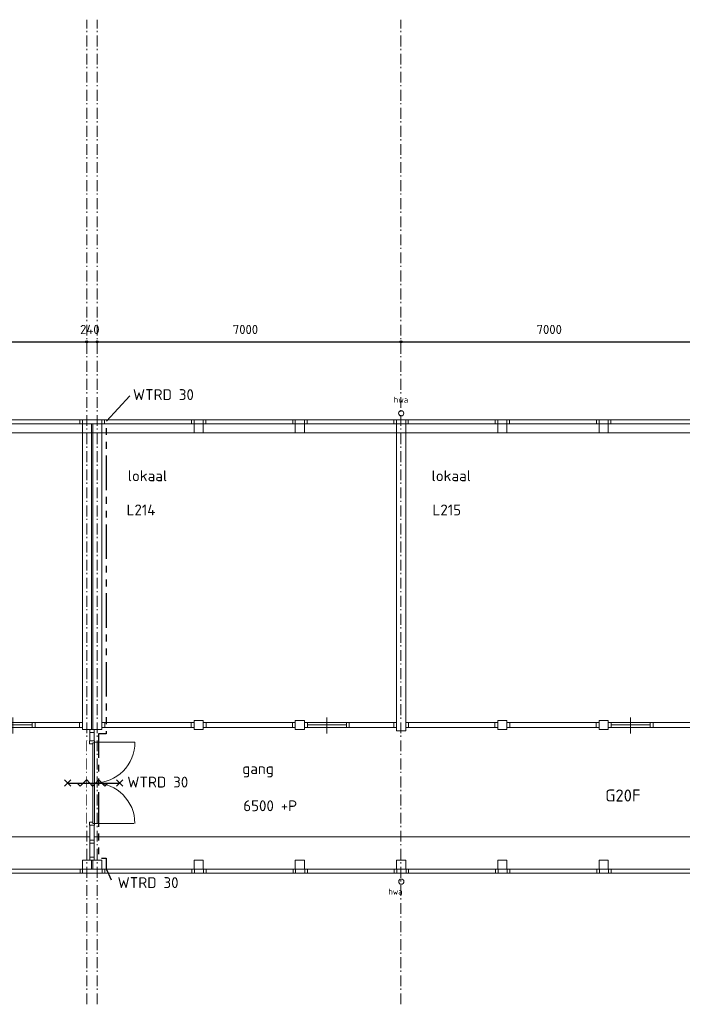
# Model space of a CAD drawing. Header units: millimetres. Extents: x -137512 to 20061, y -42753 to 41926.
# Tile 21 of 29: x -66493 to -51224, y -6436 to 16264. Entities that reach past the tile are written whole.
import ezdxf

# ---------------------------------------------------------------- set-up
doc = ezdxf.new("R2010")
doc.units = ezdxf.units.MM
doc.header["$LTSCALE"] = 100
doc.header["$PDMODE"] = 1
doc.header["$PDSIZE"] = -2
for name, pattern in [('B0202', [28.125, 18.75, -3.125, 3.125, -3.125]), ('PHANTOM2', [31.75, 15.875, -3.175, 3.175, -3.175, 3.175, -3.175]), ('STYLE_06', [0.416656, 0.25, -0.083313, 0.027771, -0.055573])]:
    doc.linetypes.add(name, pattern=pattern)
for name, color, linetype in [('AL65_BEVEILIGING', 1, 'Continuous'), ('AT25_TEKST', 2, 'Continuous'), ('br.compartimentering', 4, 'B0202'), ('TXT25', 2, 'Continuous')]:
    doc.layers.add(name, color=color, linetype=linetype)
doc.layers.add('Dimension', color=7, linetype='Continuous', lineweight=5)
doc.layers.add('None', color=7, linetype='Continuous', lineweight=5)
doc.styles.add('03_100', font='isocpeur.ttf')
doc.styles.add('Tekton Plus Regular', font='isocpeur.ttf')
doc.dimstyles.new('bob', dxfattribs={"dimtxt": 211.459961, "dimasz": 50.074463, "dimexe": 199.999999, "dimexo": 500.000001, "dimgap": 0.5, "dimtad": 1, "dimdec": 0, "dimzin": 15, "dimtxsty": 'Tekton Plus Regular', "dimblk": 'DOT', "dimcen": 0, "dimdle": 2, "dimse1": 1, "dimse2": 1, "dimadec": 0, "dimazin": 0, "dimtfac": 0.8, "dimtdec": 0, "dimtix": 1, "dimtmove": 0, "dimatfit": 0, "dimldrblk": 'DOT', "dimfxl": 1, "dimfrac": 2, "dimtolj": 1, "dimtzin": 15, "dimarcsym": 0})

# ---------------------------------------------------------------- blocks, each defined once
blk = doc.blocks.new('Group-15')
at = {"color": 8, "linetype": 'Continuous', "lineweight": 5}
blk.add_wipeout([(8208.2, -1585.2), (14998.2, -1585.2), (14998.2, -1699.2), (8208.2, -1699.2)], dxfattribs=at).dxf.layer = 'None'
at = {"layer": 'None', "color": 8, "linetype": 'Continuous', "lineweight": 5}
blk.add_lwpolyline([(8208.2, -1585.2), (14998.2, -1585.2), (14998.2, -1699.2), (8208.2, -1699.2)], close=True, dxfattribs=at)
at = {"color": 8, "linetype": 'Continuous', "lineweight": 5}
for points in [[(8208.2, -1585.2), (8275.2, -1585.2), (8275.2, -1699.2), (8208.2, -1699.2)], [(10264.8, -1585.2), (10331.8, -1585.2), (10331.8, -1699.2), (10264.8, -1699.2)], [(10541.8, -1585.2), (10608.8, -1585.2), (10608.8, -1699.2), (10541.8, -1699.2)], [(12598.1, -1585.2), (12665.1, -1585.2), (12665.1, -1699.2), (12598.1, -1699.2)], [(12875.1, -1585.2), (12942.1, -1585.2), (12942.1, -1699.2), (12875.1, -1699.2)], [(13842.1, -1585.2), (13909.1, -1585.2), (13909.1, -1699.2), (13842.1, -1699.2)], [(14931.2, -1585.2), (14998.2, -1585.2), (14998.2, -1699.2), (14931.2, -1699.2)]]:
    blk.add_wipeout(points, dxfattribs=at).dxf.layer = 'None'
at = {"layer": 'None', "color": 8, "linetype": 'Continuous', "lineweight": 5}
for points in [[(8208.2, -1585.2), (8275.2, -1585.2), (8275.2, -1699.2), (8208.2, -1699.2)], [(10264.8, -1585.2), (10331.8, -1585.2), (10331.8, -1699.2), (10264.8, -1699.2)], [(10541.8, -1585.2), (10608.8, -1585.2), (10608.8, -1699.2), (10541.8, -1699.2)], [(12598.1, -1585.2), (12665.1, -1585.2), (12665.1, -1699.2), (12598.1, -1699.2)], [(12875.1, -1585.2), (12942.1, -1585.2), (12942.1, -1699.2), (12875.1, -1699.2)], [(13842.1, -1585.2), (13909.1, -1585.2), (13909.1, -1699.2), (13842.1, -1699.2)], [(14931.2, -1585.2), (14998.2, -1585.2), (14998.2, -1699.2), (14931.2, -1699.2)]]:
    blk.add_lwpolyline(points, close=True, dxfattribs=at)
at = {"color": 8, "linetype": 'Continuous', "lineweight": 5}
blk.add_wipeout([(12942.1, -1642.2), (13842.1, -1642.2), (13842.1, -1699.2), (12942.1, -1699.2)], dxfattribs=at).dxf.layer = 'None'
at = {"layer": 'None', "color": 8, "linetype": 'Continuous', "lineweight": 5}
blk.add_line((13392.1, -1472.9), (13392.1, -1842.9), dxfattribs=at)
blk.add_lwpolyline([(12942.1, -1642.2), (13842.1, -1642.2), (13842.1, -1699.2), (12942.1, -1699.2)], close=True, dxfattribs=at)
blk = doc.blocks.new('Group-16')
at = {"color": 8, "linetype": 'Continuous', "lineweight": 5}
blk.add_wipeout([(15448.2, -1585.2), (22238.2, -1585.2), (22238.2, -1699.2), (15448.2, -1699.2)], dxfattribs=at).dxf.layer = 'None'
at = {"layer": 'None', "color": 8, "linetype": 'Continuous', "lineweight": 5}
blk.add_lwpolyline([(15448.2, -1585.2), (22238.2, -1585.2), (22238.2, -1699.2), (15448.2, -1699.2)], close=True, dxfattribs=at)
at = {"color": 8, "linetype": 'Continuous', "lineweight": 5}
for points in [[(15448.2, -1585.2), (15515.2, -1585.2), (15515.2, -1699.2), (15448.2, -1699.2)], [(17504.8, -1585.2), (17571.8, -1585.2), (17571.8, -1699.2), (17504.8, -1699.2)], [(17781.8, -1585.2), (17848.8, -1585.2), (17848.8, -1699.2), (17781.8, -1699.2)], [(19838.1, -1585.2), (19905.1, -1585.2), (19905.1, -1699.2), (19838.1, -1699.2)], [(20115.1, -1585.2), (20182.1, -1585.2), (20182.1, -1699.2), (20115.1, -1699.2)], [(21082.1, -1585.2), (21149.1, -1585.2), (21149.1, -1699.2), (21082.1, -1699.2)], [(22171.2, -1585.2), (22238.2, -1585.2), (22238.2, -1699.2), (22171.2, -1699.2)]]:
    blk.add_wipeout(points, dxfattribs=at).dxf.layer = 'None'
at = {"layer": 'None', "color": 8, "linetype": 'Continuous', "lineweight": 5}
for points in [[(15448.2, -1585.2), (15515.2, -1585.2), (15515.2, -1699.2), (15448.2, -1699.2)], [(17504.8, -1585.2), (17571.8, -1585.2), (17571.8, -1699.2), (17504.8, -1699.2)], [(17781.8, -1585.2), (17848.8, -1585.2), (17848.8, -1699.2), (17781.8, -1699.2)], [(19838.1, -1585.2), (19905.1, -1585.2), (19905.1, -1699.2), (19838.1, -1699.2)], [(20115.1, -1585.2), (20182.1, -1585.2), (20182.1, -1699.2), (20115.1, -1699.2)], [(21082.1, -1585.2), (21149.1, -1585.2), (21149.1, -1699.2), (21082.1, -1699.2)], [(22171.2, -1585.2), (22238.2, -1585.2), (22238.2, -1699.2), (22171.2, -1699.2)]]:
    blk.add_lwpolyline(points, close=True, dxfattribs=at)
at = {"color": 8, "linetype": 'Continuous', "lineweight": 5}
blk.add_wipeout([(20182.1, -1642.2), (21082.1, -1642.2), (21082.1, -1699.2), (20182.1, -1699.2)], dxfattribs=at).dxf.layer = 'None'
at = {"layer": 'None', "color": 8, "linetype": 'Continuous', "lineweight": 5}
blk.add_line((20632.1, -1472.9), (20632.1, -1842.9), dxfattribs=at)
blk.add_lwpolyline([(20182.1, -1642.2), (21082.1, -1642.2), (21082.1, -1699.2), (20182.1, -1699.2)], close=True, dxfattribs=at)
blk = doc.blocks.new('Group-17')
at = {"color": 8, "linetype": 'Continuous', "lineweight": 5}
blk.add_wipeout([(22448.2, -1585.2), (29238.2, -1585.2), (29238.2, -1699.2), (22448.2, -1699.2)], dxfattribs=at).dxf.layer = 'None'
at = {"layer": 'None', "color": 8, "linetype": 'Continuous', "lineweight": 5}
blk.add_lwpolyline([(22448.2, -1585.2), (29238.2, -1585.2), (29238.2, -1699.2), (22448.2, -1699.2)], close=True, dxfattribs=at)
at = {"color": 8, "linetype": 'Continuous', "lineweight": 5}
for points in [[(22448.2, -1585.2), (22515.2, -1585.2), (22515.2, -1699.2), (22448.2, -1699.2)], [(24504.8, -1585.2), (24571.8, -1585.2), (24571.8, -1699.2), (24504.8, -1699.2)], [(24781.8, -1585.2), (24848.8, -1585.2), (24848.8, -1699.2), (24781.8, -1699.2)], [(26838.1, -1585.2), (26905.1, -1585.2), (26905.1, -1699.2), (26838.1, -1699.2)], [(27115.1, -1585.2), (27182.1, -1585.2), (27182.1, -1699.2), (27115.1, -1699.2)], [(28082.1, -1585.2), (28149.1, -1585.2), (28149.1, -1699.2), (28082.1, -1699.2)], [(29171.2, -1585.2), (29238.2, -1585.2), (29238.2, -1699.2), (29171.2, -1699.2)]]:
    blk.add_wipeout(points, dxfattribs=at).dxf.layer = 'None'
at = {"layer": 'None', "color": 8, "linetype": 'Continuous', "lineweight": 5}
for points in [[(22448.2, -1585.2), (22515.2, -1585.2), (22515.2, -1699.2), (22448.2, -1699.2)], [(24504.8, -1585.2), (24571.8, -1585.2), (24571.8, -1699.2), (24504.8, -1699.2)], [(24781.8, -1585.2), (24848.8, -1585.2), (24848.8, -1699.2), (24781.8, -1699.2)], [(26838.1, -1585.2), (26905.1, -1585.2), (26905.1, -1699.2), (26838.1, -1699.2)], [(27115.1, -1585.2), (27182.1, -1585.2), (27182.1, -1699.2), (27115.1, -1699.2)], [(28082.1, -1585.2), (28149.1, -1585.2), (28149.1, -1699.2), (28082.1, -1699.2)], [(29171.2, -1585.2), (29238.2, -1585.2), (29238.2, -1699.2), (29171.2, -1699.2)]]:
    blk.add_lwpolyline(points, close=True, dxfattribs=at)
at = {"color": 8, "linetype": 'Continuous', "lineweight": 5}
blk.add_wipeout([(27182.1, -1642.2), (28082.1, -1642.2), (28082.1, -1699.2), (27182.1, -1699.2)], dxfattribs=at).dxf.layer = 'None'
at = {"layer": 'None', "color": 8, "linetype": 'Continuous', "lineweight": 5}
blk.add_line((27632.1, -1472.9), (27632.1, -1842.9), dxfattribs=at)
blk.add_lwpolyline([(27182.1, -1642.2), (28082.1, -1642.2), (28082.1, -1699.2), (27182.1, -1699.2)], close=True, dxfattribs=at)
blk = doc.blocks.new('Group-30')
at = {"color": 8, "linetype": 'Continuous', "lineweight": 5}
blk.add_wipeout([(-5711.4, -4970.7), (43133, -4970.7), (43133, -5060.7), (-5711.4, -5060.7)], dxfattribs=at).dxf.layer = 'None'
at = {"layer": 'None', "color": 8, "linetype": 'Continuous', "lineweight": 5}
blk.add_lwpolyline([(-5711.4, -4970.7), (43133, -4970.7), (43133, -5060.7), (-5711.4, -5060.7)], close=True, dxfattribs=at)
at = {"color": 8, "linetype": 'Continuous', "lineweight": 5}
for points in [[(14944, -4970.7), (15004, -4970.7), (15004, -5060.7), (14944, -5060.7)], [(15454.2, -4970.7), (15514.1, -4970.7), (15514.1, -5060.7), (15454.2, -5060.7)], [(17518.1, -4970.7), (17578, -4970.7), (17578, -5060.7), (17518.1, -5060.7)], [(17788.1, -4970.7), (17848.1, -4970.7), (17848.1, -5060.7), (17788.1, -5060.7)], [(19851.9, -4970.7), (19912, -4970.7), (19912, -5060.7), (19851.9, -5060.7)], [(20122, -4970.7), (20182.1, -4970.7), (20182.1, -5060.7), (20122, -5060.7)], [(22185.9, -4970.7), (22246, -4970.7), (22246, -5060.7), (22185.9, -5060.7)], [(22456, -4970.7), (22516, -4970.7), (22516, -5060.7), (22456, -5060.7)], [(24519.9, -4970.7), (24579.8, -4970.7), (24579.8, -5060.7), (24519.9, -5060.7)], [(24789.9, -4970.7), (24850, -4970.7), (24850, -5060.7), (24789.9, -5060.7)], [(26853.8, -4970.7), (26913.8, -4970.7), (26913.8, -5060.7), (26853.8, -5060.7)], [(27123.9, -4970.7), (27183.9, -4970.7), (27183.9, -5060.7), (27123.9, -5060.7)]]:
    blk.add_wipeout(points, dxfattribs=at).dxf.layer = 'None'
at = {"layer": 'None', "color": 8, "linetype": 'Continuous', "lineweight": 5}
for points in [[(14944, -4970.7), (15004, -4970.7), (15004, -5060.7), (14944, -5060.7)], [(15454.2, -4970.7), (15514.1, -4970.7), (15514.1, -5060.7), (15454.2, -5060.7)], [(17518.1, -4970.7), (17578, -4970.7), (17578, -5060.7), (17518.1, -5060.7)], [(17788.1, -4970.7), (17848.1, -4970.7), (17848.1, -5060.7), (17788.1, -5060.7)], [(19851.9, -4970.7), (19912, -4970.7), (19912, -5060.7), (19851.9, -5060.7)], [(20122, -4970.7), (20182.1, -4970.7), (20182.1, -5060.7), (20122, -5060.7)], [(22185.9, -4970.7), (22246, -4970.7), (22246, -5060.7), (22185.9, -5060.7)], [(22456, -4970.7), (22516, -4970.7), (22516, -5060.7), (22456, -5060.7)], [(24519.9, -4970.7), (24579.8, -4970.7), (24579.8, -5060.7), (24519.9, -5060.7)], [(24789.9, -4970.7), (24850, -4970.7), (24850, -5060.7), (24789.9, -5060.7)], [(26853.8, -4970.7), (26913.8, -4970.7), (26913.8, -5060.7), (26853.8, -5060.7)], [(27123.9, -4970.7), (27183.9, -4970.7), (27183.9, -5060.7), (27123.9, -5060.7)]]:
    blk.add_lwpolyline(points, close=True, dxfattribs=at)
blk = doc.blocks.new('Group-32')
at = {"layer": 'None', "color": 8, "insert": (22175, 5925), "char_height": 280.66, "attachment_point": 1, "line_spacing_factor": 0.976858, "style": 'Tekton Plus Regular'}
blk.add_mtext('{\\H0.5024x;\\lhwa}', dxfattribs=at)
at = {"color": 8, "linetype": 'Continuous', "lineweight": 5}
blk.add_wipeout([(22390, 5583), (22406, 5540), (22387, 5498), (22344, 5482), (22303, 5501), (22286, 5544), (22305, 5586), (22348, 5602)], dxfattribs=at).dxf.layer = 'None'
at = {"layer": 'None', "color": 8, "linetype": 'Continuous', "lineweight": 5}
blk.add_circle((22346, 5542), 60, dxfattribs=at)
blk = doc.blocks.new('*D105')
at = {"layer": 'Dimension', "linetype": 'Continuous', "lineweight": -2}
h = blk.add_hatch(color=0, dxfattribs=at)
edge = h.paths.add_edge_path()
edge.add_arc((-71948, 8838), 25, 0, 360, ccw=False)
h = blk.add_hatch(color=0, dxfattribs=at)
edge = h.paths.add_edge_path()
edge.add_arc((-64948, 8838), 25, 0, 360, ccw=False)
at = {"layer": 'Defpoints', "color": 0, "lineweight": 0}
for p in [(-71948, 8838), (-71948, 8838), (-64948, 8838)]:
    blk.add_point(p, dxfattribs=at)
at = {"layer": 'Dimension', "color": 0, "linetype": 'Continuous', "lineweight": -2}
for p, q in [((-72148, 8838), (-71948, 8838)), ((-71948, 8838), (-64948, 8838)), ((-64948, 8838), (-64748, 8838))]:
    blk.add_line(p, q, dxfattribs=at)
for centre in [(-71948, 8838), (-64948, 8838)]:
    blk.add_circle(centre, 25, dxfattribs=at)
at = {"layer": 'Dimension', "color": 0, "insert": (-68822, 9229), "char_height": 211.5, "attachment_point": 1, "line_spacing_factor": 0.976858, "style": 'Tekton Plus Regular'}
blk.add_mtext('7000', dxfattribs=at)
blk = doc.blocks.new('_DOT')
at = {"color": 0, "linetype": 'ByBlock', "lineweight": -2}
blk.add_line((-0.5, 0), (-1, 0), dxfattribs=at)
at = {"color": 0, "linetype": 'ByBlock', "lineweight": -2, "const_width": 0.5}
blk.add_lwpolyline([(-0.25, 0, 1), (0.25, 0, 1)], format="xyb", close=True, dxfattribs=at)
blk = doc.blocks.new('*D106')
at = {"layer": 'Dimension', "linetype": 'Continuous', "lineweight": -2}
h = blk.add_hatch(color=0, dxfattribs=at)
edge = h.paths.add_edge_path()
edge.add_arc((-64948, 8838), 25, 0, 360, ccw=False)
h = blk.add_hatch(color=0, dxfattribs=at)
edge = h.paths.add_edge_path()
edge.add_arc((-64708, 8838), 25, 0, 360, ccw=False)
at = {"layer": 'Defpoints', "color": 0, "lineweight": 0}
for p in [(-64948, 8838), (-64948, 8838), (-64708, 8838)]:
    blk.add_point(p, dxfattribs=at)
at = {"layer": 'Dimension', "color": 0, "linetype": 'Continuous', "lineweight": -2}
for p, q in [((-65148, 8838), (-64948, 8838)), ((-64948, 8838), (-64708, 8838)), ((-64708, 8838), (-64508, 8838))]:
    blk.add_line(p, q, dxfattribs=at)
for centre in [(-64948, 8838), (-64708, 8838)]:
    blk.add_circle(centre, 25, dxfattribs=at)
at = {"layer": 'Dimension', "color": 0, "insert": (-65101, 9229), "char_height": 211.5, "attachment_point": 1, "line_spacing_factor": 0.976858, "style": 'Tekton Plus Regular'}
blk.add_mtext('240', dxfattribs=at)
blk = doc.blocks.new('*D107')
at = {"layer": 'Dimension', "linetype": 'Continuous', "lineweight": -2}
h = blk.add_hatch(color=0, dxfattribs=at)
edge = h.paths.add_edge_path()
edge.add_arc((-64708, 8838), 25, 0, 360, ccw=False)
h = blk.add_hatch(color=0, dxfattribs=at)
edge = h.paths.add_edge_path()
edge.add_arc((-57708, 8838), 25, 0, 360, ccw=False)
at = {"layer": 'Defpoints', "color": 0, "lineweight": 0}
for p in [(-57708, 8938), (-64708, 8838), (-64708, 8838)]:
    blk.add_point(p, dxfattribs=at)
at = {"layer": 'Dimension', "color": 0, "linetype": 'Continuous', "lineweight": -2}
for p, q in [((-64908, 8838), (-64708, 8838)), ((-64708, 8838), (-57708, 8838)), ((-57708, 8838), (-57508, 8838))]:
    blk.add_line(p, q, dxfattribs=at)
for centre in [(-64708, 8838), (-57708, 8838)]:
    blk.add_circle(centre, 25, dxfattribs=at)
at = {"layer": 'Dimension', "color": 0, "insert": (-61582, 9229), "char_height": 211.5, "attachment_point": 1, "line_spacing_factor": 0.976858, "style": 'Tekton Plus Regular'}
blk.add_mtext('7000', dxfattribs=at)
blk = doc.blocks.new('*D108')
at = {"layer": 'Dimension', "linetype": 'Continuous', "lineweight": -2}
h = blk.add_hatch(color=0, dxfattribs=at)
edge = h.paths.add_edge_path()
edge.add_arc((-57708, 8838), 25, 0, 360, ccw=False)
h = blk.add_hatch(color=0, dxfattribs=at)
edge = h.paths.add_edge_path()
edge.add_arc((-50708, 8838), 25, 0, 360, ccw=False)
at = {"layer": 'Defpoints', "color": 0, "lineweight": 0}
for p in [(-57708, 8938), (-50708, 8938), (-57708, 8838)]:
    blk.add_point(p, dxfattribs=at)
at = {"layer": 'Dimension', "color": 0, "linetype": 'Continuous', "lineweight": -2}
for p, q in [((-57908, 8838), (-57708, 8838)), ((-57708, 8838), (-50708, 8838)), ((-50708, 8838), (-50508, 8838))]:
    blk.add_line(p, q, dxfattribs=at)
for centre in [(-57708, 8838), (-50708, 8838)]:
    blk.add_circle(centre, 25, dxfattribs=at)
at = {"layer": 'Dimension', "color": 0, "insert": (-54582, 9229), "char_height": 211.5, "attachment_point": 1, "line_spacing_factor": 0.976858, "style": 'Tekton Plus Regular'}
blk.add_mtext('7000', dxfattribs=at)
blk = doc.blocks.new('30 RW')
at = {"layer": 'AL65_BEVEILIGING'}
for p, q in [((-671, -71), (-529, 71)), ((-671, 71), (-529, -71)), ((-600, 0), (600, 0)), ((529, 71), (671, -71)), ((529, -71), (671, 71))]:
    blk.add_line(p, q, dxfattribs=at)
blk.add_lwpolyline([(-377, 0), (-307, -71), (-165, 71), (-24, -71), (118, 71), (259, -71), (330, 0)], dxfattribs=at)
at = {"layer": 'AL65_BEVEILIGING', "style": '03_100'}
blk.add_text('WTRD 30', height=250, dxfattribs=at).set_placement((777, -104))

msp = doc.modelspace()

# ---------------------------------------------------------------- linework, layer by layer
at = {"layer": 'None', "color": 8, "linetype": 'Continuous', "lineweight": 5}
msp.add_line((-36920.8, -2570.9), (-85751.7, -2570.9), dxfattribs=at)

# ---------------------------------------------------------------- block references
at = {"layer": 'None', "color": 7}
for name in ['Group-15', 'Group-16', 'Group-17']:
    msp.add_blockref(name, (-80046.3, 1648.3), dxfattribs=at)

# ---------------------------------------------------------------- texts
at = {"layer": 'AT25_TEKST', "style": '03_100'}
msp.add_text('WTRD 30', height=250, dxfattribs=at).set_placement((-63882.7, 7495.5))
at = {"layer": 'TXT25', "insert": (-61341, -1733.8), "char_height": 250, "attachment_point": 1, "line_spacing_factor": 0.976858, "style": '03_100'}
msp.add_mtext('6500 +P', dxfattribs=at)

# ---------------------------------------------------------------- dimensions: what is measured, and where the dimension line sits
at = {"layer": 'Dimension', "color": 8, "linetype": 'Continuous', "lineweight": 5}
for base, p1, p2, picture, middle in [((-71947.7, 8838), (-64947.7, 8838), (-71947.7, 8838), '*D105', (-68447.7, 8838)), ((-64947.7, 8838), (-64707.7, 8838), (-64947.7, 8838), '*D106', (-64827.7, 8838)), ((-64707.7, 8838), (-57707.7, 8938), (-64707.7, 8838), '*D107', (-61207.3, 8838)), ((-57707.7, 8838), (-50707.7, 8938), (-57707.7, 8938), '*D108', (-54207.7, 8838))]:
    dim = msp.add_linear_dim(base=base, p1=p1, p2=p2, dimstyle='bob', override={"dimgap": 100, "dimpost": '<>', "dimtxsty": 'Tekton Plus Regular', "dimtmove": 2}, dxfattribs=at)
    dim.commit()
    dim.dimension.update_dxf_attribs({"geometry": picture, "text_midpoint": middle})

# ---------------------------------------------------------------- wipeouts: each hides what was drawn before it
at = {"color": 8, "linetype": 'Continuous', "lineweight": 5}
for points in [[(-64808.3, 6949.1), (-64598.3, 6949.1), (-64598.3, 6739.1), (-64808.3, 6739.1)], [(-62475, 6949.1), (-62265, 6949.1), (-62265, 6739.1), (-62475, 6739.1)], [(-60141.7, 6949.1), (-59931.7, 6949.1), (-59931.7, 6739.1), (-60141.7, 6739.1)], [(-57808.4, 6949.1), (-57598.4, 6949.1), (-57598.4, 6739.1), (-57808.4, 6739.1)], [(-55475.1, 6949.1), (-55265.1, 6949.1), (-55265.1, 6739.1), (-55475.1, 6739.1)], [(-53141.8, 6949.1), (-52931.8, 6949.1), (-52931.8, 6739.1), (-53141.8, 6739.1)], [(-64808, -3112.4), (-64598, -3112.4), (-64598, -3322.4), (-64808, -3322.4)], [(-57808.1, -3112.4), (-57598.1, -3112.4), (-57598.1, -3322.4), (-57808.1, -3322.4)], [(-57659.2, -3563), (-57639.6, -3604.5), (-57655.1, -3647.7), (-57696.6, -3667.3), (-57739.8, -3651.8), (-57759.4, -3610.3), (-57743.9, -3567.1), (-57702.4, -3547.5)]]:
    msp.add_wipeout(points, dxfattribs=at).dxf.layer = 'None'
at = {"color": 1, "linetype": 'Continuous', "lineweight": 35}
for points in [[(-64002.6, 5422), (-62866.6, 5422), (-62866.6, 5955.4), (-64002.6, 5955.4)], [(-57002.6, 5422), (-55866.6, 5422), (-55866.6, 5955.4), (-57002.6, 5955.4)], [(-61362.5, -1329.4), (-60404.4, -1329.4), (-60404.4, -796), (-61362.5, -796)]]:
    msp.add_wipeout(points, dxfattribs=at).dxf.layer = 'None'
at = {"color": 92, "linetype": 'Continuous', "lineweight": 25}
for points in [[(-64029.5, 4681.9), (-63206.5, 4681.9), (-63206.5, 5159.8), (-64029.5, 5159.8)], [(-56979.5, 4681.9), (-56152, 4681.9), (-56152, 5159.8), (-56979.5, 5159.8)], [(-53000, -1864.5), (-52004.6, -1864.5), (-52004.6, -1414.7), (-53000, -1414.7)]]:
    msp.add_wipeout(points, dxfattribs=at).dxf.layer = 'None'

# ---------------------------------------------------------------- next in the draw order: linework, layer by layer
at = {"layer": 'None', "color": 8, "linetype": 'Continuous', "lineweight": 5}
for points in [[(-64808.3, 6949.1), (-64598.3, 6949.1), (-64598.3, 6739.1), (-64808.3, 6739.1)], [(-62475, 6949.1), (-62265, 6949.1), (-62265, 6739.1), (-62475, 6739.1)], [(-60141.7, 6949.1), (-59931.7, 6949.1), (-59931.7, 6739.1), (-60141.7, 6739.1)], [(-57808.4, 6949.1), (-57598.4, 6949.1), (-57598.4, 6739.1), (-57808.4, 6739.1)], [(-55475.1, 6949.1), (-55265.1, 6949.1), (-55265.1, 6739.1), (-55475.1, 6739.1)], [(-53141.8, 6949.1), (-52931.8, 6949.1), (-52931.8, 6739.1), (-53141.8, 6739.1)], [(-64808, -3112.4), (-64598, -3112.4), (-64598, -3322.4), (-64808, -3322.4)], [(-57808.1, -3112.4), (-57598.1, -3112.4), (-57598.1, -3322.4), (-57808.1, -3322.4)]]:
    msp.add_lwpolyline(points, close=True, dxfattribs=at)
msp.add_circle((-57699.5, -3607.4), 60, dxfattribs=at)

# ---------------------------------------------------------------- next in the draw order: texts
at = {"layer": 'None', "color": 92, "insert": (-53000, -1483), "char_height": 277.4, "attachment_point": 1, "line_spacing_factor": 0.976858, "style": 'Tekton Plus Regular'}
msp.add_mtext('G20F', dxfattribs=at)
at = {"layer": 'None', "color": 8, "insert": (-57999.7, -3767), "char_height": 280.859, "attachment_point": 1, "line_spacing_factor": 0.976858, "style": 'Tekton Plus Regular'}
msp.add_mtext('{\\H0.502x;\\lhwa}', dxfattribs=at)
at = {"layer": 'TXT25', "char_height": 250, "attachment_point": 1, "line_spacing_factor": 0.976858, "style": '03_100'}
for s, insert in [('lokaal', (-64002.6, 5874.4)), ('lokaal', (-57002.6, 5874.4)), ('L214', (-64029.5, 5087.2)), ('L215', (-56979.5, 5087.2)), ('gang', (-61362.5, -877))]:
    msp.add_mtext(s, dxfattribs=dict(at, insert=insert))

# ---------------------------------------------------------------- next in the draw order: wipeouts: each hides what was drawn before it
at = {"color": 8, "linetype": 'Continuous', "lineweight": 5}
for points in [[(-62474.7, 111.1), (-62264.7, 111.1), (-62264.7, -98.9), (-62474.7, -98.9)], [(-60141.4, 111.1), (-59931.4, 111.1), (-59931.4, -98.9), (-60141.4, -98.9)], [(-55474.8, 111.1), (-55264.8, 111.1), (-55264.8, -98.9), (-55474.8, -98.9)], [(-53141.5, 111.1), (-52931.5, 111.1), (-52931.5, -98.9), (-53141.5, -98.9)]]:
    msp.add_wipeout(points, dxfattribs=at).dxf.layer = 'None'

# ---------------------------------------------------------------- next in the draw order: linework, layer by layer
at = {"layer": 'None', "color": 8, "linetype": 'Continuous', "lineweight": 5}
for points in [[(-62474.7, 111.1), (-62264.7, 111.1), (-62264.7, -98.9), (-62474.7, -98.9)], [(-60141.4, 111.1), (-59931.4, 111.1), (-59931.4, -98.9), (-60141.4, -98.9)], [(-55474.8, 111.1), (-55264.8, 111.1), (-55264.8, -98.9), (-55474.8, -98.9)], [(-53141.5, 111.1), (-52931.5, 111.1), (-52931.5, -98.9), (-53141.5, -98.9)]]:
    msp.add_lwpolyline(points, close=True, dxfattribs=at)

# ---------------------------------------------------------------- next in the draw order: wipeouts: each hides what was drawn before it
at = {"color": 8, "linetype": 'Continuous', "lineweight": 5}
for points in [[(-65048.3, 6949.1), (-64838.3, 6949.1), (-64838.3, 6739.1), (-65048.3, 6739.1)], [(-65048, -3112.4), (-64838, -3112.4), (-64838, -3322.4), (-65048, -3322.4)]]:
    msp.add_wipeout(points, dxfattribs=at).dxf.layer = 'None'

# ---------------------------------------------------------------- next in the draw order: linework, layer by layer
at = {"layer": 'None', "color": 8, "linetype": 'Continuous', "lineweight": 5}
msp.add_line((-36724.2, 6739.1), (-85751.7, 6739.1), dxfattribs=at)
for points in [[(-65048.3, 6949.1), (-64838.3, 6949.1), (-64838.3, 6739.1), (-65048.3, 6739.1)], [(-65048, -3112.4), (-64838, -3112.4), (-64838, -3322.4), (-65048, -3322.4)]]:
    msp.add_lwpolyline(points, close=True, dxfattribs=at)

# ---------------------------------------------------------------- next in the draw order: block references
at = {"layer": 'None', "color": 7}
msp.add_blockref('Group-30', (-80046.3, 1648.3), dxfattribs=at)

# ---------------------------------------------------------------- next in the draw order: wipeouts: each hides what was drawn before it
at = {"color": 8, "linetype": 'Continuous', "lineweight": 5}
for points in [[(-85757.7, 7039.1), (-36913.3, 7039.1), (-36913.3, 6949.1), (-85757.7, 6949.1)], [(-65048.1, 6739.1), (-64838.1, 6739.1), (-64838.1, -98.9), (-65048.1, -98.9)], [(-57808.1, 6739.1), (-57598.1, 6739.1), (-57598.1, -134), (-57808.1, -134)]]:
    msp.add_wipeout(points, dxfattribs=at).dxf.layer = 'None'

# ---------------------------------------------------------------- next in the draw order: linework, layer by layer
at = {"layer": 'None', "color": 8, "linetype": 'Continuous', "lineweight": 5}
for points in [[(-85757.7, 7039.1), (-36913.3, 7039.1), (-36913.3, 6949.1), (-85757.7, 6949.1)], [(-65048.1, 6739.1), (-64838.1, 6739.1), (-64838.1, -98.9), (-65048.1, -98.9)], [(-57808.1, 6739.1), (-57598.1, 6739.1), (-57598.1, -134), (-57808.1, -134)]]:
    msp.add_lwpolyline(points, close=True, dxfattribs=at)

# ---------------------------------------------------------------- next in the draw order: texts
at = {"layer": 'AT25_TEKST', "style": '03_100'}
msp.add_text('WTRD 30', height=250, dxfattribs=at).set_placement((-64235.8, -3754.6))

# ---------------------------------------------------------------- next in the draw order: wipeouts: each hides what was drawn before it
at = {"color": 8, "linetype": 'Continuous', "lineweight": 5}
for points in [[(-62474.7, -3112.4), (-62264.7, -3112.4), (-62264.7, -3322.4), (-62474.7, -3322.4)], [(-60141.4, -3112.4), (-59931.4, -3112.4), (-59931.4, -3322.4), (-60141.4, -3322.4)], [(-55474.8, -3112.4), (-55264.8, -3112.4), (-55264.8, -3322.4), (-55474.8, -3322.4)], [(-53141.5, -3112.4), (-52931.5, -3112.4), (-52931.5, -3322.4), (-53141.5, -3322.4)]]:
    msp.add_wipeout(points, dxfattribs=at).dxf.layer = 'None'

# ---------------------------------------------------------------- next in the draw order: linework, layer by layer
at = {"layer": 'None', "color": 8, "linetype": 'Continuous', "lineweight": 5}
for points in [[(-62474.7, -3112.4), (-62264.7, -3112.4), (-62264.7, -3322.4), (-62474.7, -3322.4)], [(-60141.4, -3112.4), (-59931.4, -3112.4), (-59931.4, -3322.4), (-60141.4, -3322.4)], [(-55474.8, -3112.4), (-55264.8, -3112.4), (-55264.8, -3322.4), (-55474.8, -3322.4)], [(-53141.5, -3112.4), (-52931.5, -3112.4), (-52931.5, -3322.4), (-53141.5, -3322.4)]]:
    msp.add_lwpolyline(points, close=True, dxfattribs=at)

# ---------------------------------------------------------------- next in the draw order: wipeouts: each hides what was drawn before it
at = {"color": 8, "linetype": 'Continuous', "lineweight": 5}
for points in [[(-65108.3, 7039.1), (-65048.3, 7039.1), (-65048.3, 6949.1), (-65108.3, 6949.1)], [(-64598.3, 7039.1), (-64538.3, 7039.1), (-64538.3, 6949.1), (-64598.3, 6949.1)], [(-62535, 7039.1), (-62475, 7039.1), (-62475, 6949.1), (-62535, 6949.1)], [(-62265, 7039.1), (-62205, 7039.1), (-62205, 6949.1), (-62265, 6949.1)], [(-60201.7, 7039.1), (-60141.7, 7039.1), (-60141.7, 6949.1), (-60201.7, 6949.1)], [(-59931.7, 7039.1), (-59871.7, 7039.1), (-59871.7, 6949.1), (-59931.7, 6949.1)], [(-57868.4, 7039.1), (-57808.4, 7039.1), (-57808.4, 6949.1), (-57868.4, 6949.1)], [(-57598.4, 7039.1), (-57538.4, 7039.1), (-57538.4, 6949.1), (-57598.4, 6949.1)], [(-55535.1, 7039.1), (-55475.1, 7039.1), (-55475.1, 6949.1), (-55535.1, 6949.1)], [(-55265.1, 7039.1), (-55205.1, 7039.1), (-55205.1, 6949.1), (-55265.1, 6949.1)], [(-53201.8, 7039.1), (-53141.8, 7039.1), (-53141.8, 6949.1), (-53201.8, 6949.1)], [(-52931.8, 7039.1), (-52871.8, 7039.1), (-52871.8, 6949.1), (-52931.8, 6949.1)], [(-64808.1, 6739.1), (-64598.1, 6739.1), (-64598.1, -98.9), (-64808.1, -98.9)]]:
    msp.add_wipeout(points, dxfattribs=at).dxf.layer = 'None'

# ---------------------------------------------------------------- next in the draw order: linework, layer by layer
at = {"layer": 'None', "color": 8, "linetype": 'Continuous', "lineweight": 5}
for points in [[(-65108.3, 7039.1), (-65048.3, 7039.1), (-65048.3, 6949.1), (-65108.3, 6949.1)], [(-64598.3, 7039.1), (-64538.3, 7039.1), (-64538.3, 6949.1), (-64598.3, 6949.1)], [(-62535, 7039.1), (-62475, 7039.1), (-62475, 6949.1), (-62535, 6949.1)], [(-62265, 7039.1), (-62205, 7039.1), (-62205, 6949.1), (-62265, 6949.1)], [(-60201.7, 7039.1), (-60141.7, 7039.1), (-60141.7, 6949.1), (-60201.7, 6949.1)], [(-59931.7, 7039.1), (-59871.7, 7039.1), (-59871.7, 6949.1), (-59931.7, 6949.1)], [(-57868.4, 7039.1), (-57808.4, 7039.1), (-57808.4, 6949.1), (-57868.4, 6949.1)], [(-57598.4, 7039.1), (-57538.4, 7039.1), (-57538.4, 6949.1), (-57598.4, 6949.1)], [(-55535.1, 7039.1), (-55475.1, 7039.1), (-55475.1, 6949.1), (-55535.1, 6949.1)], [(-55265.1, 7039.1), (-55205.1, 7039.1), (-55205.1, 6949.1), (-55265.1, 6949.1)], [(-53201.8, 7039.1), (-53141.8, 7039.1), (-53141.8, 6949.1), (-53201.8, 6949.1)], [(-52931.8, 7039.1), (-52871.8, 7039.1), (-52871.8, 6949.1), (-52931.8, 6949.1)], [(-64808.1, 6739.1), (-64598.1, 6739.1), (-64598.1, -98.9), (-64808.1, -98.9)]]:
    msp.add_lwpolyline(points, close=True, dxfattribs=at)

# ---------------------------------------------------------------- next in the draw order: block references
at = {"layer": 'None', "color": 7}
msp.add_blockref('Group-32', (-80046.3, 1648.3), dxfattribs=at)

# ---------------------------------------------------------------- next in the draw order: wipeouts: each hides what was drawn before it
at = {"color": 140, "linetype": 'Continuous', "lineweight": 15}
msp.add_wipeout([(-64873.1, -98.9), (-64773.1, -98.9), (-64773.1, -3112.4), (-64873.1, -3112.4)], dxfattribs=at).dxf.layer = 'None'

# ---------------------------------------------------------------- next in the draw order: linework, layer by layer
at = {"layer": 'None', "color": 8, "linetype": 'STYLE_06', "lineweight": 5, "ltscale": 10}
msp.add_line((-57707.7, -6435.6), (-57707.7, 16264.4), dxfattribs=at)
at = {"layer": 'None', "color": 140, "linetype": 'Continuous', "lineweight": 15}
msp.add_lwpolyline([(-64873.1, -98.9), (-64773.1, -98.9), (-64773.1, -3112.4), (-64873.1, -3112.4)], close=True, dxfattribs=at)

# ---------------------------------------------------------------- next in the draw order: wipeouts: each hides what was drawn before it
at = {"color": 140, "linetype": 'Continuous', "lineweight": 15}
for points in [[(-64873.1, -98.9), (-64773.1, -98.9), (-64773.1, -165.9), (-64873.1, -165.9)], [(-64873.1, -2650.5), (-64773.1, -2650.5), (-64773.1, -2717.5), (-64873.1, -2717.5)], [(-64873.1, -3045.4), (-64773.1, -3045.4), (-64773.1, -3112.4), (-64873.1, -3112.4)]]:
    msp.add_wipeout(points, dxfattribs=at).dxf.layer = 'None'

# ---------------------------------------------------------------- next in the draw order: linework, layer by layer
at = {"layer": 'None', "color": 8, "linetype": 'STYLE_06', "lineweight": 5, "ltscale": 10}
for p, q in [((-64947.7, -6435.6), (-64947.7, 16264.4)), ((-64707.7, -6435.6), (-64707.7, 16264.4))]:
    msp.add_line(p, q, dxfattribs=at)
at = {"layer": 'None', "color": 140, "linetype": 'Continuous', "lineweight": 15}
for points in [[(-64873.1, -98.9), (-64773.1, -98.9), (-64773.1, -165.9), (-64873.1, -165.9)], [(-64873.1, -2650.5), (-64773.1, -2650.5), (-64773.1, -2717.5), (-64873.1, -2717.5)], [(-64873.1, -3045.4), (-64773.1, -3045.4), (-64773.1, -3112.4), (-64873.1, -3112.4)]]:
    msp.add_lwpolyline(points, close=True, dxfattribs=at)

# ---------------------------------------------------------------- next in the draw order: wipeouts: each hides what was drawn before it
at = {"color": 255, "linetype": 'Continuous', "lineweight": 5}
msp.add_wipeout([(-64744.1, -2305.9), (-64744.1, -361.9), (-64944.1, -361.9), (-64944.1, -2305.9)], dxfattribs=at).dxf.layer = 'None'

# ---------------------------------------------------------------- next in the draw order: linework, layer by layer
at = {"layer": 'None', "color": 140, "linetype": 'Continuous', "lineweight": 15}
for p, q in [((-64769.1, -395.4), (-63839.1, -395.4)), ((-64789.1, -2263.9), (-63859.1, -2263.9))]:
    msp.add_line(p, q, dxfattribs=at)

# ---------------------------------------------------------------- next in the draw order: wipeouts: each hides what was drawn before it
at = {"color": 140, "linetype": 'Continuous', "lineweight": 15}
for points in [[(-64769.1, -428.9), (-64769.1, -361.9), (-64883.1, -361.9), (-64883.1, -428.9)], [(-64769.1, -2238.9), (-64769.1, -2305.9), (-64883.1, -2305.9), (-64883.1, -2238.9)]]:
    msp.add_wipeout(points, dxfattribs=at).dxf.layer = 'None'

# ---------------------------------------------------------------- next in the draw order: linework, layer by layer
at = {"layer": 'None', "color": 140, "linetype": 'Continuous', "lineweight": 15}
for points in [[(-64769.1, -428.9), (-64769.1, -361.9), (-64883.1, -361.9), (-64883.1, -428.9)], [(-64769.1, -2238.9), (-64769.1, -2305.9), (-64883.1, -2305.9), (-64883.1, -2238.9)]]:
    msp.add_lwpolyline(points, close=True, dxfattribs=at)

# ---------------------------------------------------------------- next in the draw order: wipeouts: each hides what was drawn before it
at = {"color": 140, "linetype": 'Continuous', "lineweight": 15}
msp.add_wipeout([(-64769.1, -1333.9), (-64769.1, -403.9), (-64809.1, -403.9), (-64809.1, -1333.9)], dxfattribs=at).dxf.layer = 'None'

# ---------------------------------------------------------------- next in the draw order: linework, layer by layer
at = {"layer": 'None', "color": 140, "linetype": 'Continuous', "lineweight": 15}
msp.add_lwpolyline([(-64769.1, -1333.9), (-64769.1, -403.9), (-64809.1, -403.9), (-64809.1, -1333.9)], close=True, dxfattribs=at)

# ---------------------------------------------------------------- next in the draw order: wipeouts: each hides what was drawn before it
at = {"color": 140, "linetype": 'Continuous', "lineweight": 15}
msp.add_wipeout([(-64769.1, -1333.9), (-64769.1, -2263.9), (-64809.1, -2263.9), (-64809.1, -1333.9)], dxfattribs=at).dxf.layer = 'None'

# ---------------------------------------------------------------- next in the draw order: linework, layer by layer
at = {"layer": 'br.compartimentering', "linetype": 'PHANTOM2', "ltscale": 0.5, "flags": 128}
msp.add_lwpolyline([(-63956, 7591.1), (-64498.3, 7000.2), (-64498.1, -198.9), (-64673.1, -198.9), (-64673.1, -3069.2), (-64498, -3069.2), (-64498, -3302), (-64386.5, -3563.3)], dxfattribs=at)
at = {"layer": 'None', "color": 140, "linetype": 'Continuous', "lineweight": 15}
msp.add_lwpolyline([(-64769.1, -1333.9), (-64769.1, -2263.9), (-64809.1, -2263.9), (-64809.1, -1333.9)], close=True, dxfattribs=at)
for centre, start, end in [((-64769.1, -403.9), 270, 0.52368), ((-64769.1, -2263.9), 0, 90)]:
    msp.add_arc(centre, 930, start, end, dxfattribs=at)

# ---------------------------------------------------------------- next in the draw order: block references
at = {"layer": 'AL65_BEVEILIGING'}
msp.add_blockref('30 RW', (-64789.1, -1333.9), dxfattribs=at)

doc.saveas('drawing.dxf')
